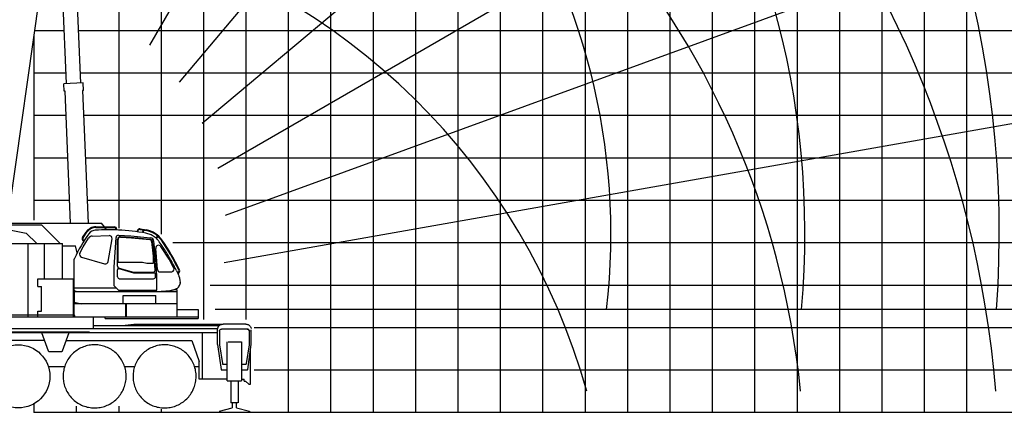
# Model space of a CAD drawing. Extents: x -28185 to 52541, y -37549 to 51651.
# Tile 3 of 8: x -15243 to 7981, y -17833 to -8580. Entities that reach past the tile are written whole.
import ezdxf

# ---------------------------------------------------------------- set-up
doc = ezdxf.new("R2010")
doc.units = 0
doc.layers.get('0').update_dxf_attribs({"linetype": 'CONTINUOUS'})

msp = doc.modelspace()

# ---------------------------------------------------------------- linework, layer by layer
at = {"color": 10, "linetype": 'Continuous'}
for p, q in [((-4900.754169, -17833.013969), (-4900.754169, 27166.986031)), ((99.245831, -17833.013969), (99.245831, 22166.986031)), ((5099.245831, -17833.013969), (5099.245831, 19166.986031)), ((-9900.754169, -15646.165855), (-9900.754169, 18121.171891)), ((-15472.579571, -12990.420513), (-14445.760554, -5684.223568)), ((-14900.754169, -12833.013969), (-14065.53211, -12833.013969)), ((-13651.176522, -12833.013969), (25099.245831, -12833.013969))]:
    msp.add_line(p, q, dxfattribs=at)
at = {"color": 7, "linetype": 'Continuous'}
for p, q in [((-3900.754169, -17833.013969), (-3900.754169, 27166.986031)), ((-2900.754169, -17833.013969), (-2900.754169, 27166.986031)), ((3099.245831, -17833.013969), (3099.245831, 27166.986031)), ((4099.245831, -17833.013969), (4099.245831, 27166.986031)), ((-8900.754169, -17833.013969), (-8900.754169, 25166.986031)), ((-7900.754169, -17833.013969), (-7900.754169, 25166.986031)), ((-6900.754169, -17833.013969), (-6900.754169, 25166.986031)), ((-5900.754169, -17833.013969), (-5900.754169, 25166.986031)), ((-1900.754169, -17833.013969), (-1900.754169, 22166.986031)), ((-900.754169, -17833.013969), (-900.754169, 22166.986031)), ((1099.245831, -17833.013969), (1099.245831, 22166.986031)), ((2099.245831, -17833.013969), (2099.245831, 22166.986031)), ((-10900.754169, -15646.165855), (-10900.754169, 20703.821976)), ((6099.245831, -17833.013969), (6099.245831, 19166.986031)), ((7099.245831, -17833.013969), (7099.245831, 19166.986031)), ((-11900.754169, -13631.997142), (-11900.754169, 13178.902566)), ((-12900.754169, -13489.878231), (-12900.754169, -6833.013969)), ((-14900.754169, -8833.013969), (-14191.140164, -8833.013969)), ((-13860.858311, -8833.013969), (25099.245831, -8833.013969)), ((-14900.754169, -9833.013969), (-14149.230888, -9833.013969)), ((-13818.949036, -9833.013969), (25099.245831, -9833.013969)), ((-14900.754169, -10833.013969), (-14149.350661, -10833.013969)), ((-13734.995073, -10833.013969), (25099.245831, -10833.013969)), ((-14900.754169, -11833.013969), (-14107.441385, -11833.013969)), ((-13693.085798, -11833.013969), (25099.245831, -11833.013969)), ((-11633.308957, -13833.013969), (25099.245831, -13833.013969)), ((-10754.262935, -14833.013969), (25099.245831, -14833.013969)), ((-9711.975179, -16833.013969), (25099.245831, -16833.013969)), ((-13900.754169, -17833.013969), (-13900.754169, -17685.489899)), ((-12900.754169, -17833.013969), (-12900.754169, -17685.489899)), ((-11900.754169, -17833.013969), (-11900.754169, -17763.185736))]:
    msp.add_line(p, q, dxfattribs=at)
at = {"color": 151, "linetype": 'Continuous'}
for p, q in [((3932.544222, 18732.240839), (-12182.531462, -9179.889013)), ((9238.675558, 14640.067327), (-11478.396015, -10049.577148)), ((13753.565253, 9688.661806), (-10935.977727, -11028.324602)), ((17340.031412, 4028.486328), (-10571.757703, -12086.392631)), ((19889.107279, -2168.462664), (-10396.802585, -13191.632373)), ((21323.351392, -8713.882156), (-10416.428295, -14310.461676)), ((-14900.754169, -13303.902536), (-14900.754169, -8921.67136)), ((-16356.073924, -13361.885578), (-15086.930292, -13607.1114)), ((-16291.899369, -13374.285481), (-13312.754194, -13374.285481)), ((-16081.77731, -13414.885578), (-14727.457251, -13414.885578)), ((-14285.45773, -13856.885578), (-14727.456938, -13414.885578)), ((-13445.968098, -13462.473713), (-13010.879157, -13462.473713)), ((-13246.612933, -13462.473713), (-13312.754194, -13374.285481)), ((-14837.156148, -13856.885578), (-15086.930292, -13607.1114)), ((-13762.802092, -13712.698341), (-13677.084925, -13584.63032)), ((-13747.918045, -13722.938036), (-13658.040934, -13587.779521)), ((-13534.300475, -13679.583663), (-13136.713303, -13664.319232)), ((-13446.804096, -13480.473713), (-13007.777766, -13480.473713)), ((-13194.766839, -13531.601748), (-13233.112915, -13480.473713)), ((-13099.360004, -13531.725422), (-13160.807147, -13531.348469)), ((-12969.827637, -13535.029061), (-13099.360004, -13531.725422)), ((-12914.096088, -13537.436604), (-12969.827637, -13535.029061)), ((-12969.805438, -13535.03002), (-12969.805438, -13521.47413)), ((-12951.808856, -13535.807453), (-12951.808856, -13521.544014)), ((-12913.962963, -13661.84183), (-12619.160134, -13673.631772)), ((-12867.897963, -13692.605328), (-12634.688494, -13705.24409)), ((-12619.160134, -13673.631772), (-12158.767784, -13721.35661)), ((-12473.475491, -13578.36614), (-12467.557698, -13547.061139)), ((-12457.575831, -13580.321892), (-12452.981388, -13556.017569)), ((-12403.924103, -13522.473618), (-12258.825203, -13549.546507)), ((-12400.95879, -13506.777688), (-12255.986789, -13533.826762)), ((-12269.752216, -13611.378498), (-12341.0727, -13599.05828)), ((-12340.144051, -13599.218699), (-12328.303618, -13536.583063)), ((-12324.38902, -13601.940294), (-12312.588395, -13539.515246)), ((-12033.840068, -13722.723267), (-11992.787789, -13678.250876)), ((-12020.796475, -13735.130384), (-11979.411532, -13690.29784)), ((-17249.754169, -13856.885578), (-14236.054157, -13856.885578)), ((-15043.054157, -15586.532643), (-15043.054157, -13856.885578)), ((-14659.054157, -14688.385578), (-14659.054157, -13856.885578)), ((-14236.054157, -14688.385578), (-14236.054157, -13856.885578)), ((-14236.054157, -13911.285603), (-13926.884229, -13911.285603)), ((-13887.982926, -14078.138355), (-13926.884229, -13911.285603)), ((-13746.793875, -13935.465664), (-13618.205811, -13728.379391)), ((-13746.412383, -13794.789084), (-13733.56604, -13803.331781)), ((-13736.4806, -13779.778409), (-13723.971294, -13788.096736)), ((-13157.46037, -14280.026818), (-13065.378921, -13745.775931)), ((-13015.807147, -14415.946716), (-12970.815364, -13713.463222)), ((-12935.807147, -14386.322296), (-12935.807147, -13756.933835)), ((-12922.807147, -14291.348469), (-12922.807147, -13760.874467)), ((-12863.434951, -13705.032308), (-12605.122151, -13720.876006)), ((-12634.688494, -13705.24409), (-12454.218468, -13720.048999)), ((-12605.122151, -13720.876006), (-12171.062387, -13763.293587)), ((-12454.218468, -13720.048999), (-12178.822729, -13750.325796)), ((-12088.807147, -14151.837772), (-12128.170334, -13805.514887)), ((-12081.383249, -14028.092731), (-12106.816846, -13821.405984)), ((-12030.984275, -14227.452044), (-12078.517745, -13801.990312)), ((-11721.471481, -14223.639154), (-11910.894381, -13928.499603)), ((-13825.202038, -14081.162741), (-13746.793875, -13935.465663)), ((-12088.807147, -14321.348469), (-12088.807147, -14151.837772)), ((-12046.166457, -14479.608369), (-12081.383249, -14028.092732)), ((-11992.587441, -14470.308759), (-12035.096165, -13970.728354)), ((-13960.807147, -14931.34853), (-13960.807147, -14254.290974)), ((-13784.660252, -14177.341078), (-13241.917865, -14332.96175)), ((-12922.807147, -14291.348469), (-12347.807068, -14291.348469)), ((-12347.807068, -14291.348469), (-12247.807633, -14321.348469)), ((-12247.807633, -14321.348469), (-12088.807147, -14321.348469)), ((-12008.289254, -14624.037689), (-12030.984275, -14227.452044)), ((-11612.050439, -14422.04803), (-11721.471481, -14223.639155)), ((-13015.807147, -14848.448592), (-13015.807147, -14415.946716)), ((-12935.807147, -14636.547472), (-12935.807147, -14472.575543)), ((-12907.518224, -14447.667218), (-12562.770528, -14546.38802)), ((-12899.840828, -14434.105611), (-12560.762423, -14531.736647)), ((-12562.770528, -14546.38802), (-12071.782797, -14546.38802)), ((-12560.762423, -14531.736647), (-12096.652881, -14531.593704)), ((-12039.772968, -14634.874836), (-12041.877378, -14575.256463)), ((-12004.664653, -14951.344319), (-12008.289254, -14624.037689)), ((-11932.712624, -14525.305256), (-11651.683957, -14525.305256)), ((-11544.105728, -14493.764884), (-11573.61816, -14435.546641)), ((-11520.252168, -14545.122161), (-11508.422626, -14539.56612)), ((-11513.50015, -14559.659416), (-11501.680401, -14553.921278)), ((-11487.176575, -14622.037111), (-11475.96479, -14663.155564)), ((-14815.753009, -14688.385578), (-13975.753009, -14688.385578)), ((-14815.753009, -14868.385578), (-14815.753009, -14688.385578)), ((-13975.753009, -15586.532643), (-13975.753009, -14688.385578)), ((-12912.911395, -14951.344319), (-13015.807147, -14848.448566)), ((-12893.072902, -14686.32906), (-12085.92202, -14686.32906)), ((-11475.96479, -14663.155564), (-11472.026386, -14681.17635)), ((-11460.929462, -14781.57674), (-11460.846068, -14771.486053)), ((-14815.753009, -14868.385578), (-14730.753009, -14868.385578)), ((-14730.753009, -15448.385578), (-14730.753009, -14868.385578)), ((-11530.654071, -14994.548542), (-13961.996356, -14994.548542)), ((-13961.996356, -14994.548542), (-13961.996356, -15230.246418)), ((-13960.807147, -14901.34853), (-12962.907245, -14901.34853)), ((-13900.599752, -14983.637287), (-11747.461049, -14983.637287)), ((-12912.911366, -14951.344319), (-12004.664653, -14951.344319)), ((-12800.154071, -15280.285603), (-12800.154071, -15080.548542)), ((-12800.154071, -15080.548542), (-12031.996356, -15080.548542)), ((-12031.996356, -15280.285603), (-12031.996356, -15080.548542)), ((-11584.596509, -14949.58553), (-11747.461049, -14983.637287)), ((-11531.996356, -14949.58553), (-11584.596509, -14949.58553)), ((-11538.024921, -14917.380696), (-11547.409686, -14922.820149)), ((-11531.996356, -14994.548542), (-11531.996356, -14949.58553)), ((-11530.654071, -15586.532643), (-11530.654071, -14994.548542)), ((-13960.677323, -15233.900886), (-13787.03233, -15280.285603)), ((-11530.654071, -15280.285603), (-13957.45412, -15280.285603)), ((-13957.45412, -15535.685597), (-13957.45412, -15280.285603)), ((-12739.754169, -15586.532643), (-12739.754169, -15280.285603)), ((-12726.553973, -15586.532643), (-12726.553973, -15280.285603)), ((-19219.168891, -15536.58553), (-13975.753009, -15536.58553)), ((-14815.753009, -15586.58553), (-14815.753009, -15448.385578)), ((-14815.753009, -15448.385578), (-14730.753009, -15448.385578)), ((-11530.654071, -15412.385578), (-11030.754169, -15412.385578)), ((-11030.754169, -15412.385578), (-11030.754169, -15620.885578)), ((21599.199282, -15408.88548), (-10630.038516, -15408.88548)), ((-21217.754169, -15586.532643), (-11030.754169, -15586.532643)), ((-13502.143695, -15858.885578), (-13502.143695, -15587.285603)), ((-13502.143695, -15790.28558), (-10542.745419, -15790.28558)), ((-13223.951861, -15620.885578), (-13223.951861, -15586.532643)), ((-13223.951861, -15620.885578), (-11030.754169, -15620.885578)), ((-12822.363514, -15790.28558), (-12550.059456, -15755.885578)), ((-12550.059456, -15755.885578), (-10462.180536, -15755.885578)), ((-9910.754169, -15755.885578), (-10445.754169, -15755.885578)), ((-19432.059563, -15858.885578), (-10572.913348, -15858.885578)), ((-19430.754169, -15955.885578), (-10598.754169, -15955.885578)), ((-16599.754169, -15939.299793), (-13599.754169, -15939.299793)), ((-14725.624944, -15955.885578), (-14569.54491, -16384.711811)), ((-14231.963397, -16384.711811), (-14075.883437, -15955.885578)), ((-10929.754169, -17055.885578), (-10929.754169, -15955.885578)), ((-10575.754169, -16232.185566), (-10575.754169, -15885.885578)), ((-10530.254169, -15921.885578), (-10530.254169, -16246.885578)), ((-9876.254169, -15871.885578), (-10480.254169, -15871.885578)), ((-9826.254169, -16246.885578), (-9826.254169, -15921.885578)), ((-9780.754169, -16232.185566), (-9780.754169, -15887.794605)), ((-14657.198518, -16143.885578), (-19207.302989, -16143.885578)), ((-14144.30983, -16143.885578), (-11180.317401, -16143.885578)), ((-11186.729761, -16143.885578), (-11007.541522, -16636.200817)), ((-10575.754169, -16232.185566), (-10491.970966, -16824.28664)), ((-10530.254169, -16246.885578), (-10462.863055, -16684.926716)), ((-10347.241962, -17088.885578), (-10347.241962, -16170.885578)), ((-10326.565692, -16170.885578), (-10009.266376, -16170.885578)), ((-10009.266376, -16170.885578), (-10009.266376, -17088.885578)), ((-9893.645282, -16684.926716), (-9826.254169, -16246.885578)), ((-9864.537372, -16824.28664), (-9780.754169, -16232.185566)), ((-14550.751056, -16397.871418), (-14250.757282, -16397.871418)), ((-9795.254169, -17169.885578), (-9795.254169, -16334.657962)), ((-11007.541522, -17055.885578), (-11007.541522, -16636.200817)), ((-10443.095966, -16701.885578), (-10347.241962, -16701.885578)), ((-10009.266376, -16701.885578), (-9913.412372, -16701.885578)), ((-14568.396394, -16755.885578), (-14179.223529, -16755.885578)), ((-12766.609115, -16755.885578), (-12533.115179, -16755.885578)), ((-11116.609115, -16755.885578), (-11007.541522, -16755.885578)), ((-10482.069598, -16832.885578), (-10347.241962, -16832.885578)), ((-10009.266376, -16832.885578), (-9874.438739, -16832.885578)), ((-10347.241962, -17055.885578), (-11007.541522, -17055.885578)), ((-10347.241962, -17088.885578), (-10009.266376, -17088.885578)), ((-10263.243427, -17088.885334), (-10263.243427, -17607.817802)), ((-10093.264911, -17088.885456), (-10093.264911, -17607.817802)), ((-10009.266376, -17055.885578), (-9945.254169, -17055.885578)), ((-9945.254169, -17099.885578), (-9945.254169, -17055.885578)), ((-9945.254169, -17099.885578), (-9920.587455, -17099.885578)), ((-9920.587455, -17099.885578), (-9838.920839, -17169.885578)), ((-9838.920839, -17169.885578), (-9795.254169, -17169.885578)), ((-14900.754169, -17833.013969), (-14900.754169, -17628.975171)), ((-10096.692645, -17607.817802), (-10263.243427, -17607.817802)), ((-10233.243915, -17607.817802), (-10233.243915, -17728.043119)), ((-10125.478778, -17727.496939), (-10125.478778, -17607.817802)), ((-14900.754169, -17833.013969), (25099.245831, -17833.013969)), ((-10532.254169, -17806.983892), (-10233.243915, -17728.043119)), ((-10532.254169, -17806.983892), (-10532.254169, -17833.013969)), ((-10125.478778, -17727.496939), (-9824.254169, -17807.131562)), ((-9824.254169, -17807.131562), (-9824.254169, -17833.013969))]:
    msp.add_line(p, q, dxfattribs=at)
at = {"color": 161, "linetype": 'Continuous'}
for p, q in [((-14138.617948, -10086.250028), (-14324.608805, -5648.309861)), ((-13994.889097, -5634.896501), (-13808.915181, -10072.432424)), ((-13743.976092, -10069.710873), (-14203.568745, -10088.972069)), ((-14196.241054, -10263.818584), (-14203.568745, -10088.972069)), ((-13736.648402, -10244.557389), (-13743.976092, -10069.710873)), ((-14173.245615, -10262.854862), (-14196.241054, -10263.818584)), ((-14042.847812, -13374.285481), (-14173.245615, -10262.854862)), ((-13736.648402, -10244.557389), (-13759.616521, -10245.519966)), ((-13759.616521, -10245.519966), (-13628.492225, -13374.285481))]:
    msp.add_line(p, q, dxfattribs=at)
at = {"color": 255, "linetype": 'Continuous'}
msp.add_line((-9711.975179, -15833.013969), (22099.245831, -15833.013969), dxfattribs=at)
at = {"color": 151, "linetype": 'Continuous'}
for points in [[(-13160.81111, -13531.348445), (-13236.021991, -13531.909504), (-13311.329486, -13533.605061), (-13386.702655, -13536.439533), (-13424.405292, -13538.284992), (-13462.195331, -13540.420979)], [(-12475.72461, -13578.657983), (-12510.151141, -13573.854817), (-12590.681903, -13563.949055), (-12671.368427, -13555.351399), (-12752.183856, -13548.065266), (-12833.102313, -13542.092365), (-12914.095966, -13537.434162)], [(-12341.07268, -13599.058166), (-12349.660907, -13597.574543), (-12429.80202, -13585.064778), (-12475.724591, -13578.657852)], [(-12024.404681, -13731.698244), (-12045.597186, -13713.669758), (-12067.82204, -13696.804768), (-12090.983173, -13681.185139), (-12114.976581, -13666.885578), (-12139.692157, -13653.968586), (-12165.005878, -13642.483723), (-12190.79372, -13632.467365), (-12216.931171, -13623.940998), (-12243.292499, -13616.913166), (-12269.752216, -13611.378498)], [(-11984.955829, -13771.435993), (-11985.463641, -13770.833576), (-12004.340595, -13750.783283), (-12024.404681, -13731.698244)], [(-11951.544208, -13813.376301), (-11959.680438, -13802.275227), (-11968.120136, -13791.401447), (-11976.856708, -13780.762776), (-11985.884052, -13770.367512), (-11995.195575, -13760.223469), (-12004.784198, -13750.338215), (-12004.49245, -13750.638996)], [(-11858.612567, -13948.593586), (-11864.762714, -13939.29427), (-11886.112323, -13907.543293), (-11907.693622, -13875.972004), (-11929.504901, -13844.582356), (-11951.544208, -13813.376301)], [(-11573.61816, -14435.546641), (-11591.276874, -14401.364338), (-11609.181903, -14367.350666), (-11627.344745, -14333.480793), (-11645.763934, -14299.758015), (-11664.437763, -14266.185139), (-11683.364032, -14232.765095), (-11702.541278, -14199.500569), (-11721.967548, -14166.394123), (-11741.640643, -14133.448811), (-11761.5591, -14100.666828), (-11781.720966, -14068.050862), (-11802.124042, -14035.603352), (-11822.76662, -14003.326496), (-11843.646747, -13971.222614), (-11859.49538, -13947.258869)], [(-13960.807147, -14254.290974), (-13960.667072, -14248.996662), (-13960.245929, -14243.706257), (-13959.54433, -14238.442707), (-13958.563861, -14233.22115), (-13957.306537, -14228.0555), (-13955.776386, -14222.963703), (-13953.424518, -14216.571736), (-13950.649005, -14210.366291)], [(-11544.105728, -14493.764884), (-11506.313007, -14575.133503), (-11502.422138, -14583.964192), (-11498.705341, -14592.862995), (-11487.176575, -14622.037111)], [(-11464.028583, -14805.313069), (-11467.386249, -14817.611775), (-11471.161884, -14828.21114), (-11475.412372, -14838.211323), (-11479.839862, -14847.360066), (-11484.490741, -14856.046101), (-11489.4966, -14864.597553), (-11494.718036, -14872.774677), (-11500.73537, -14881.337055)], [(-11500.73537, -14881.337055), (-11494.718036, -14872.774677), (-11489.4966, -14864.597553), (-11484.490741, -14856.046101), (-11479.839862, -14847.360066), (-11475.412372, -14838.211323), (-11473.212421, -14833.035298)], [(-11474.244647, -14670.838093), (-11472.026386, -14681.17635), (-11470.225116, -14690.477864), (-11468.65163, -14699.504963), (-11468.612567, -14699.767658)], [(-11468.612307, -14699.767619), (-11466.385761, -14714.702229), (-11464.742206, -14728.48592), (-11460.846068, -14771.486053)], [(-11460.929462, -14781.57674), (-11461.950458, -14793.819782), (-11464.028583, -14805.313069)], [(-13935.501285, -14975.313916), (-13943.747943, -14968.963764), (-13948.177509, -14964.566853), (-13951.991962, -14959.700093), (-13954.419391, -14955.802021), (-13956.449603, -14951.763386), (-13958.925128, -14944.93758), (-13960.353656, -14938.067341), (-13960.807147, -14931.34853)], [(-13935.501285, -14975.313916), (-13927.30202, -14978.549397), (-13921.721942, -14980.142658), (-13900.599752, -14983.637287)], [(-12032.479479, -14983.637287), (-11906.475848, -14980.318989), (-11870.424091, -14978.472187), (-11834.303729, -14975.800862), (-11798.308124, -14972.354634), (-11698.421251, -14960.599862)], [(-11698.421251, -14960.599862), (-11636.444598, -14948.141682), (-11618.56496, -14944.334431), (-11600.760761, -14940.33028), (-11583.036884, -14936.131489)], [(-11547.409686, -14922.820149), (-11553.205829, -14925.665852), (-11559.071307, -14928.258381), (-11570.970233, -14932.689045), (-11583.038104, -14936.12685)], [(-11538.024921, -14917.380696), (-11529.883075, -14911.633137), (-11522.584735, -14905.579426), (-11514.08913, -14897.329609), (-11506.86452, -14889.171467), (-11500.73537, -14881.337055)], [(-13961.996356, -15230.246418), (-13961.959491, -15230.808796), (-13960.677323, -15233.900886)], [(-13957.45412, -15535.685597), (-13957.378558, -15538.565907), (-13956.756244, -15544.416432), (-13955.537372, -15550.062916), (-13953.782123, -15555.400501), (-13950.846576, -15561.711537), (-13947.297748, -15567.31136), (-13942.581928, -15572.899708), (-13937.393817, -15577.515156), (-13931.867084, -15581.194172), (-13925.055805, -15584.3839), (-13918.035541, -15586.389363), (-13910.906635, -15587.247791), (-13909.054096, -15587.285603)], [(-10575.754169, -15885.885578), (-10575.042255, -15872.296833), (-10572.913348, -15858.857014), (-10569.391864, -15845.713337), (-10564.514911, -15833.009846), (-10558.337177, -15820.885578), (-10550.926044, -15809.473469), (-10542.362567, -15798.89864), (-10532.741473, -15789.276692), (-10522.166278, -15780.713337), (-10510.754169, -15773.302326), (-10498.630145, -15767.124714), (-10485.926044, -15762.248249), (-10472.782489, -15758.726399), (-10459.343036, -15756.597737), (-10445.754169, -15755.885578)], [(-9910.754169, -15755.885578), (-9897.165302, -15756.597737), (-9883.725848, -15758.726399), (-9870.582294, -15762.248249), (-9857.878192, -15767.124714), (-9845.754169, -15773.302326), (-9834.342059, -15780.713337), (-9823.766864, -15789.276692), (-9814.14577, -15798.89864), (-9805.582294, -15809.473469), (-9798.171161, -15820.885578), (-9791.993427, -15833.009846), (-9787.116473, -15845.713337), (-9783.594989, -15858.857014), (-9783.230731, -15861.15725)], [(-10530.254169, -15921.885578), (-10530.175555, -15919.082051), (-10529.939716, -15916.287342), (-10529.547626, -15913.510273), (-10529.000751, -15910.759541), (-10528.300067, -15908.043812), (-10527.448505, -15905.371632), (-10526.448016, -15902.751393), (-10525.302509, -15900.191395), (-10524.015399, -15897.699635), (-10522.590595, -15895.283985), (-10521.032001, -15892.952015), (-10519.345966, -15890.711079), (-10517.536395, -15888.568257), (-10515.609638, -15886.530232), (-10513.571552, -15884.603474), (-10511.428485, -15882.793995), (-10509.187763, -15881.107533), (-10506.855731, -15879.549366), (-10504.440204, -15878.124409), (-10501.948505, -15876.837147), (-10499.388446, -15875.691609), (-10496.768329, -15874.691426), (-10494.095966, -15873.83971), (-10491.380145, -15873.139179), (-10488.629657, -15872.59203), (-10485.852313, -15872.19997), (-10483.05788, -15871.964253), (-10480.254169, -15871.885578)], [(-9876.254169, -15871.885578), (-9873.450458, -15871.964253), (-9870.656024, -15872.19997), (-9867.87868, -15872.59203), (-9865.128192, -15873.139179), (-9862.412372, -15873.83971), (-9859.740009, -15874.691426), (-9857.119891, -15875.691609), (-9854.559833, -15876.837147), (-9852.068134, -15878.124409), (-9849.652606, -15879.549366), (-9847.320575, -15881.107533), (-9845.079852, -15882.793995), (-9842.936786, -15884.603474), (-9840.8987, -15886.530232), (-9838.971942, -15888.568257), (-9837.162372, -15890.711079), (-9835.476337, -15892.952015), (-9833.917743, -15895.283985), (-9832.492938, -15897.699635), (-9831.205829, -15900.191395), (-9830.060321, -15902.751393), (-9829.059833, -15905.371632), (-9828.20827, -15908.043812), (-9827.507587, -15910.759541), (-9826.960712, -15913.510273), (-9826.568622, -15916.287342), (-9826.332782, -15919.082051), (-9826.254169, -15921.885578)], [(-9826.254169, -15921.885578), (-9826.332782, -15919.082051), (-9826.568622, -15916.287342), (-9826.960712, -15913.510273), (-9827.507587, -15910.759541), (-9828.20827, -15908.043812), (-9829.059833, -15905.371632), (-9830.060321, -15902.751393), (-9831.205829, -15900.191395), (-9832.492938, -15897.699635), (-9833.917743, -15895.283985), (-9835.476337, -15892.952015), (-9837.162372, -15890.711079), (-9838.971942, -15888.568257), (-9840.8987, -15886.530232), (-9842.936786, -15884.603474), (-9845.079852, -15882.793995), (-9847.320575, -15881.107533), (-9849.652606, -15879.549366), (-9852.068134, -15878.124409), (-9854.559833, -15876.837147), (-9857.119891, -15875.691609), (-9859.740009, -15874.691426), (-9862.412372, -15873.83971), (-9865.128192, -15873.139179), (-9867.87868, -15872.59203), (-9870.656024, -15872.19997), (-9873.450458, -15871.964253), (-9876.254169, -15871.885578)], [(-12822.832782, -16629.192951), (-12840.002704, -16599.419392), (-12858.529437, -16570.470539), (-12878.373309, -16542.408283), (-12899.492084, -16515.292317), (-12921.840595, -16489.180744), (-12945.371112, -16464.129048), (-12970.033588, -16440.190876), (-12995.775287, -16417.417195), (-13022.541278, -16395.856709), (-13050.274432, -16375.555317), (-13078.915546, -16356.556416), (-13108.403583, -16338.900593), (-13138.675555, -16322.625385), (-13169.667011, -16307.765644), (-13201.31142, -16294.353047), (-13233.541644, -16282.416218), (-13266.288715, -16271.980671), (-13299.482929, -16263.068562), (-13333.053119, -16255.698994), (-13366.927997, -16249.887715), (-13401.03493, -16245.647053), (-13435.301532, -16242.986164), (-13469.654315, -16241.910603), (-13504.02016, -16242.422688), (-13538.325702, -16244.521443), (-13572.497699, -16248.202229), (-13606.463275, -16253.457356), (-13640.149799, -16260.275471), (-13673.485614, -16268.642048), (-13706.399432, -16278.539265), (-13738.821063, -16289.946064), (-13770.681171, -16302.837971), (-13801.912006, -16317.187519), (-13832.446796, -16332.964131), (-13862.220355, -16350.134114), (-13891.169208, -16368.660847), (-13919.231464, -16388.504719), (-13946.34743, -16409.623493), (-13972.459003, -16431.972004), (-13997.5107, -16455.502583), (-14021.448871, -16480.164997), (-14044.222553, -16505.906697), (-14065.783038, -16532.672688), (-14086.08443, -16560.405842), (-14105.083331, -16589.047016), (-14122.739154, -16618.535053), (-14139.014362, -16648.807026), (-14153.874103, -16679.798359), (-14167.2867, -16711.442829), (-14179.223529, -16743.673054), (-14189.659076, -16776.420185), (-14198.571185, -16809.614277), (-14205.940753, -16843.184529), (-14211.752033, -16877.059406), (-14215.992694, -16911.16634), (-14218.653583, -16945.432942), (-14219.729144, -16979.785725), (-14219.217059, -17014.15157), (-14217.118305, -17048.457112), (-14213.437518, -17082.629109), (-14208.182391, -17116.594685), (-14201.364276, -17150.281208), (-14192.997699, -17183.617024), (-14183.100482, -17216.530842), (-14171.693683, -17248.952473), (-14158.801776, -17280.81258), (-14144.452228, -17312.043415), (-14128.675617, -17342.578205)], [(-11172.832782, -16629.192951), (-11190.002704, -16599.419392), (-11208.529559, -16570.470539), (-11228.373309, -16542.408283), (-11249.491962, -16515.292317), (-11271.840595, -16489.180744), (-11295.371112, -16464.129048), (-11320.03371, -16440.190876), (-11345.775165, -16417.417195), (-11372.541278, -16395.856709), (-11400.274432, -16375.555317), (-11428.915546, -16356.556416), (-11458.403583, -16338.900593), (-11488.675555, -16322.625385), (-11519.667011, -16307.765644), (-11551.311542, -16294.353047), (-11583.541766, -16282.416218), (-11616.288837, -16271.980671), (-11649.482929, -16263.068562), (-11683.053241, -16255.698994), (-11716.927997, -16249.887715), (-11751.03493, -16245.647053), (-11785.301532, -16242.986164), (-11819.654315, -16241.910603), (-11854.020282, -16242.422688), (-11888.325702, -16244.521443), (-11922.497577, -16248.202229), (-11956.463153, -16253.457356), (-11990.149921, -16260.275471), (-12023.485614, -16268.642048), (-12056.399432, -16278.539265), (-12088.821063, -16289.946064), (-12120.681171, -16302.837971), (-12151.911884, -16317.187519), (-12182.446796, -16332.964131), (-12212.220233, -16350.134114), (-12241.169208, -16368.660847), (-12269.231464, -16388.504719), (-12296.34743, -16409.623493), (-12322.459003, -16431.972004), (-12347.510761, -16455.502583), (-12371.448993, -16480.164997), (-12394.22243, -16505.906697), (-12415.782977, -16532.672688), (-12436.084491, -16560.405842), (-12455.08327, -16589.047016), (-12472.739032, -16618.535053), (-12489.014423, -16648.807026), (-12503.874042, -16679.798359), (-12517.286639, -16711.442829), (-12529.223407, -16743.673054), (-12539.658954, -16776.420185), (-12548.571063, -16809.614277), (-12555.940692, -16843.184529), (-12561.751971, -16877.059406), (-12565.992694, -16911.16634), (-12568.653583, -16945.432942), (-12569.729266, -16979.785725), (-12569.217059, -17014.15157), (-12567.118427, -17048.457112), (-12563.437518, -17082.629109), (-12558.182391, -17116.594685), (-12551.364276, -17150.281208), (-12542.997821, -17183.617024), (-12533.10036, -17216.530842), (-12521.693622, -17248.952473), (-12508.801776, -17280.81258), (-12494.452167, -17312.043415), (-12478.675555, -17342.578205)], [(-14569.54491, -16384.711811), (-14567.331805, -16389.055256), (-14564.133685, -16392.734333), (-14560.140491, -16395.530354), (-14555.589496, -16397.277302), (-14550.751056, -16397.871418)], [(-14250.757282, -16397.871418), (-14245.918842, -16397.277302), (-14241.367816, -16395.530354), (-14237.374652, -16392.734333), (-14234.176532, -16389.055256), (-14231.963397, -16384.711811)], [(-14128.675617, -17342.578205), (-14111.505634, -17372.351765), (-14092.9789, -17401.300617), (-14073.135028, -17429.362873), (-14052.016254, -17456.47884), (-14029.667743, -17482.590412), (-14006.137164, -17507.64217), (-13981.47475, -17531.58028), (-13955.733051, -17554.353962), (-13928.967059, -17575.914387), (-13901.233905, -17596.215901), (-13872.592792, -17615.21468), (-13843.104755, -17632.870564), (-13812.832782, -17649.145832), (-13781.841327, -17664.005451), (-13750.196918, -17677.418049), (-13717.966693, -17689.354939), (-13685.219623, -17699.790486), (-13652.025409, -17708.702595), (-13618.455219, -17716.072102), (-13584.580341, -17721.883381), (-13550.473407, -17726.124104), (-13516.206805, -17728.784992), (-13481.854022, -17729.860554), (-13447.488178, -17729.348469), (-13413.182636, -17727.249714), (-13379.010638, -17723.568928), (-13345.045062, -17718.313801), (-13311.358539, -17711.495686), (-13278.022723, -17703.129109), (-13245.108905, -17693.231892), (-13212.687274, -17681.825031), (-13180.827167, -17668.933186), (-13149.596332, -17654.583576), (-13119.061542, -17638.806965), (-13089.287982, -17621.637043), (-13060.33913, -17603.11031), (-13032.276874, -17583.266438), (-13005.160907, -17562.147663), (-12979.049335, -17539.799153), (-12953.997577, -17516.268635), (-12930.059467, -17491.606159), (-12907.285785, -17465.86446), (-12885.72536, -17439.098469), (-12865.423846, -17411.365315), (-12846.425067, -17382.724201), (-12828.769305, -17353.236164), (-12812.493915, -17322.964192), (-12797.634296, -17291.972737), (-12784.221698, -17260.328327), (-12772.28493, -17228.098103), (-12761.849384, -17195.351032), (-12752.937274, -17162.156819), (-12745.567645, -17128.586628), (-12739.756366, -17094.71175), (-12735.515643, -17060.604817), (-12732.854755, -17026.338215), (-12731.779071, -16991.985432), (-12732.291278, -16957.619587), (-12734.389911, -16923.314045), (-12738.070819, -16889.142048), (-12743.325946, -16855.176472), (-12750.144061, -16821.489948), (-12758.510516, -16788.154133), (-12768.407977, -16755.240315), (-12779.814716, -16722.818745), (-12792.706561, -16690.958576), (-12807.056171, -16659.727741), (-12822.832782, -16629.192951)], [(-12478.675555, -17342.578205), (-12461.505634, -17372.351765), (-12442.978778, -17401.300617), (-12423.135028, -17429.362873), (-12402.016376, -17456.47884), (-12379.667743, -17482.590412), (-12356.137225, -17507.64217), (-12331.474628, -17531.58028), (-12305.733173, -17554.353962), (-12278.967059, -17575.914387), (-12251.233905, -17596.215901), (-12222.592792, -17615.21468), (-12193.104755, -17632.870564), (-12162.832782, -17649.145832), (-12131.841327, -17664.005451), (-12100.196796, -17677.418049), (-12067.966571, -17689.354939), (-12035.219501, -17699.790486), (-12002.025409, -17708.702595), (-11968.455096, -17716.072102), (-11934.580341, -17721.883381), (-11900.473407, -17726.124104), (-11866.206805, -17728.784992), (-11831.854022, -17729.860554), (-11797.488055, -17729.348469), (-11763.182636, -17727.249714), (-11729.010761, -17723.568928), (-11695.045184, -17718.313801), (-11661.358417, -17711.495686), (-11628.022723, -17703.129109), (-11595.108905, -17693.231892), (-11562.687274, -17681.825031), (-11530.827167, -17668.933186), (-11499.596454, -17654.583576), (-11469.061542, -17638.806965), (-11439.288104, -17621.637043), (-11410.33913, -17603.11031), (-11382.276874, -17583.266438), (-11355.160907, -17562.147663), (-11329.049335, -17539.799153), (-11303.997577, -17516.268635), (-11280.059345, -17491.606159), (-11257.285907, -17465.86446), (-11235.72536, -17439.098469), (-11215.423846, -17411.365315), (-11196.425067, -17382.724201), (-11178.769305, -17353.236164), (-11162.493915, -17322.964192), (-11147.634296, -17291.972737), (-11134.221698, -17260.328327), (-11122.28493, -17228.098103), (-11111.849384, -17195.351032), (-11102.937274, -17162.156819), (-11095.567645, -17128.586628), (-11089.756366, -17094.71175), (-11085.515643, -17060.604817), (-11082.854755, -17026.338215), (-11081.779071, -16991.985432), (-11082.291278, -16957.619587), (-11084.389911, -16923.314045), (-11088.070819, -16889.142048), (-11093.325946, -16855.176472), (-11100.144061, -16821.489948), (-11108.510516, -16788.154133), (-11118.407977, -16755.240315), (-11129.814716, -16722.818745), (-11142.706561, -16690.958576), (-11157.056171, -16659.727741), (-11172.832782, -16629.192951)], [(-10462.863055, -16684.926716), (-10462.516376, -16686.66457), (-10462.017352, -16688.364887), (-10461.369403, -16690.014363), (-10460.577899, -16691.599934), (-10459.649677, -16693.109333), (-10458.591083, -16694.530598), (-10457.410907, -16695.852558), (-10456.118427, -16697.0649), (-10454.723895, -16698.158039), (-10453.237567, -16699.123432), (-10451.672138, -16699.95351), (-10450.038837, -16700.641682), (-10448.351337, -16701.182697), (-10446.622821, -16701.572163), (-10444.865985, -16701.807087), (-10443.095966, -16701.885578)], [(-9913.412372, -16701.885578), (-9911.642352, -16701.807087), (-9909.885516, -16701.572163), (-9908.157001, -16701.182697), (-9906.469501, -16700.641682), (-9904.8362, -16699.95351), (-9903.27077, -16699.123432), (-9901.784442, -16698.158039), (-9900.389911, -16697.0649), (-9899.09743, -16695.852558), (-9897.917255, -16694.530598), (-9896.858661, -16693.109333), (-9895.930438, -16691.599934), (-9895.138934, -16690.014363), (-9894.490985, -16688.364887), (-9893.991962, -16686.66457), (-9893.645282, -16684.926716)], [(-10491.970966, -16824.28664), (-10490.854755, -16827.66341), (-10488.626239, -16830.435749), (-10485.569598, -16832.253132), (-10482.069598, -16832.885578)], [(-9874.438739, -16832.885578), (-9870.938739, -16832.253132), (-9867.882098, -16830.435749), (-9865.653583, -16827.66341), (-9864.537372, -16824.28664)]]:
    msp.add_lwpolyline(points, dxfattribs=at)
msp.add_circle((-15275.880547, -16985.831994), 743.914767, dxfattribs=at)
at = {"color": 190, "linetype": 'Continuous'}
for radius, start, end in [(38440.772148, 357.360891, 79.360891), (33846.313768, 357.002338, 79.002338), (29253.597181, 356.531179, 78.531179), (24663.595448, 355.884591, 77.884591), (20078.170554, 354.9425, 76.9425), (15501.384621, 353.443476, 75.443476)]:
    msp.add_arc((-16800.754169, -13637.858035), radius, start, end, dxfattribs=at)
at = {"color": 220, "linetype": 'Continuous'}
for centre, radius, start, end in [((-16800.754169, -19347.886821), 38440.772148, 3.004535, 79.360891), ((-16800.754169, -19347.886821), 33846.312404, 3.412839, 79.00235), ((-16800.754169, -19347.886821), 29253.59576, 3.949435, 78.531192), ((-16800.754169, -19347.886821), 24663.593948, 4.685956, 77.884607), ((-16800.754169, -19347.886821), 20078.168939, 5.759407, 76.94252), ((-16800.754169, -21495.858035), 15500.387065, 15.578827, 75.442546)]:
    msp.add_arc(centre, radius, start, end, dxfattribs=at)
at = {"color": 151, "linetype": 'Continuous'}
for centre, radius, start, end in [((-13445.968098, -13742.162395), 279.688682, 90, 146.205222), ((-13010.879157, -13521.544014), 59.070301, 0, 90), ((-10913.083915, -15568.979799), 3327.556512, 144.216612, 155.902437), ((-13446.804096, -13741.476282), 261.002569, 90, 146.377064), ((-13530.332212, -13782.943587), 103.436072, 92.198658, 148.162217), ((-13449.909167, -13740.481604), 200.435151, 87.911009, 144.216612), ((-13134.04031, -13733.941715), 69.673776, 350.220798, 92.198658), ((-13010.805855, -13521.47413), 41.000417, 0, 90), ((-12915.751125, -13716.989907), 55.17706, 88.14285, 176.335397), ((-12871.384239, -13756.933835), 64.422908, 86.897896, 180), ((-12411.61438, -13563.887305), 58.09518, 79.4312, 169.295313), ((-12411.640937, -13563.83249), 42.072626, 79.431146, 169.295235), ((-12361.510399, -14101.108888), 561.039447, 35.057905, 79.458505), ((-12361.560108, -14101.28502), 577.195392, 35.069521, 79.440594), ((-13713.684361, -13745.573315), 59.104276, 146.205222, 236.376469), ((-13713.779225, -13745.639518), 40.99776, 146.377064, 236.377243), ((-12866.860047, -13760.874467), 55.9471, 86.490142, 180), ((-12184.933683, -13820.282631), 58.067979, 0, 84.418612), ((-12187.731885, -13831.362889), 81.525355, 0, 83.726141), ((-12169.339341, -13812.137089), 91.386648, 6.374769, 84.081787), ((-11967.764293, -13964.999162), 67.575178, 32.692669, 184.863517), ((-16039.649332, -16682.981658), 5054.898622, 25.79951, 35.065948), ((-16069.384115, -16700.527455), 5105.306401, 25.829019, 35.035358), ((-13766.189088, -14112.921078), 67.015821, 151.712693, 254.002333), ((-13223.401326, -14268.661486), 66.913231, 254.010802, 350.220798), ((-12886.082551, -14386.322296), 49.724596, 180, 253.937273), ((-12910.92375, -14472.575543), 24.883397, 74.020582, 180), ((-12096.668442, -14481.070558), 50.523148, 270.017647, 0), ((-12071.782797, -14576.312064), 29.924044, 0, 90), ((-11932.712624, -14465.214079), 60.091177, 184.863517, 270), ((-11675.127244, -14456.834426), 72.033163, 288.09443, 28.876414), ((-11526.18295, -14501.584969), 41.928414, 295.061208, 25.794873), ((-11526.101566, -14501.503854), 57.819787, 294.980687, 26.776648), ((-12885.915357, -14636.437148), 49.891912, 179.999921, 270), ((-12089.80819, -14636.275567), 50.053493, 270, 0)]:
    msp.add_arc(centre, radius, start, end, dxfattribs=at)
at = {"color": 20, "linetype": 'Continuous'}
msp.add_point((-14900.754169, -17833.013969), dxfattribs=at)

doc.saveas('drawing.dxf')
